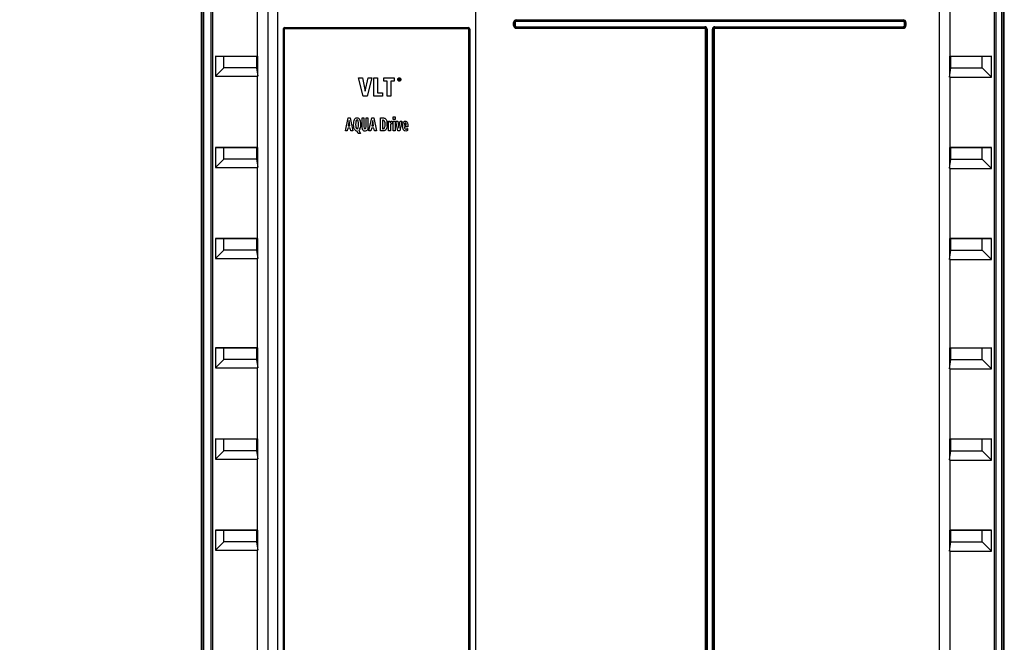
# Model space of a CAD drawing. Header units: inches. Extents: x 0 to 117, y 0 to 83.
# Tile 8 of 60: x 14 to 29, y 38 to 47. Entities that reach past the tile are written whole.
import ezdxf

# ---------------------------------------------------------------- set-up
doc = ezdxf.new("R2010")
doc.units = ezdxf.units.IN
doc.header["$LTSCALE"] = 6.431102
doc.header["$MEASUREMENT"] = 0
doc.layers.get('0').update_dxf_attribs({"linetype": 'CONTINUOUS'})
doc.styles.get("Standard").update_dxf_attribs({"font": 'txt', "width": 0.8})
doc.dimstyles.new('DIMSTYLE_1', dxfattribs={"dimtxt": 0.78125, "dimasz": 0.7, "dimexe": 0.18, "dimexo": 0.0625, "dimgap": 0.09, "dimtad": 1, "dimdec": 0, "dimzin": 4, "dimdsep": 46, "dimtxsty": 'STANDARD', "dimblk": '_FILLED', "dimblk1": '_FILLED', "dimblk2": '_FILLED', "dimcen": 0.09, "dimadec": 0, "dimazin": 0, "dimtfac": 1, "dimtdec": 0, "dimtofl": 0, "dimtmove": 0, "dimatfit": 3, "dimldrblk": '_FILLED', "dimfxl": 1, "dimtolj": 1, "dimtzin": 4, "dimarcsym": 0})

# ---------------------------------------------------------------- blocks, each defined once
blk = doc.blocks.new('_FILLED')
at = {"color": 0, "linetype": 'BYBLOCK'}
blk.add_solid([(0, 0), (-1, 0.143), (-1, -0.143)], dxfattribs=at)
blk = doc.blocks.new('*D13')
at = {"color": 7, "linetype": 'CONTINUOUS'}
for p, q in [((16.716, 55.747), (13.005, 55.747)), ((13.38, 55.747), (13.38, 42.108)), ((18.089, 55.747), (16.977, 55.747)), ((13.38, 28.468), (13.38, 42.108)), ((16.576, 28.468), (13.005, 28.468))]:
    blk.add_line(p, q, dxfattribs=at)
at = {"color": 7, "linetype": 'CONTINUOUS', "xscale": 0.7, "yscale": 0.7, "zscale": 0.7}
for p, rotation in [((13.38, 55.747), 90), ((13.38, 28.468), 270)]:
    blk.add_blockref('_FILLED', p, dxfattribs=dict(at, rotation=rotation))
at = {"color": 7, "linetype": 'CONTINUOUS', "insert": (12.403, 42.108), "char_height": 0.7812, "width": 1.875, "attachment_point": 2, "rotation": 90, "line_spacing_factor": 0.9}
blk.add_mtext('693', dxfattribs=at)

msp = doc.modelspace()

# ---------------------------------------------------------------- linework, layer by layer
at = {"color": 7, "linetype": 'CONTINUOUS'}
for p, q in [((16.8292, 54.9209), (16.8292, 28.7628)), ((17.8349, 54.8643), (17.8349, 28.6895)), ((27.9947, 28.6895), (27.9947, 54.8643)), ((28.9765, 28.7628), (28.9765, 54.9209)), ((17.9856, 28.847), (17.9856, 54.707)), ((20.9777, 54.707), (20.9777, 28.847)), ((16.8448, 30.0608), (16.8448, 53.7751)), ((16.8645, 53.7751), (16.8645, 30.0608)), ((16.9813, 30.0608), (16.9813, 53.7751)), ((17.0009, 53.7751), (17.0009, 30.0608)), ((28.8287, 30.066), (28.8287, 53.7751)), ((28.8482, 53.7751), (28.8482, 30.066)), ((28.9413, 30.066), (28.9413, 53.7751)), ((28.961, 53.7751), (28.961, 30.066)), ((17.6786, 46.7434), (17.6786, 47.8182)), ((28.1509, 47.8024), (28.1509, 46.7434)), ((21.553, 47.208), (21.553, 47.2513)), ((21.5776, 47.2513), (21.553, 47.2513)), ((21.5653, 47.2513), (21.5653, 47.208)), ((21.5776, 47.2513), (21.5776, 47.208)), ((21.5958, 47.2941), (21.5958, 47.2695)), ((21.5958, 47.2941), (27.4462, 47.2941)), ((27.4462, 47.2818), (21.5958, 47.2818)), ((27.4462, 47.2695), (21.5958, 47.2695)), ((27.4462, 47.2695), (27.4462, 47.2941)), ((27.4644, 47.208), (27.4644, 47.2513)), ((27.489, 47.2513), (27.4644, 47.2513)), ((27.4767, 47.208), (27.4767, 47.2513)), ((27.489, 47.2513), (27.489, 47.208)), ((18.0681, 47.1497), (18.0681, 29.1954)), ((18.0895, 47.1497), (18.0681, 47.1497)), ((18.0748, 29.1954), (18.0748, 47.1497)), ((18.0895, 29.1954), (18.0895, 47.1497)), ((18.0941, 47.1757), (20.8691, 47.1757)), ((18.0946, 47.1695), (20.8687, 47.1695)), ((20.8677, 47.1557), (18.0956, 47.1557)), ((20.8738, 47.1497), (20.8738, 29.1954)), ((20.8885, 47.1497), (20.8885, 29.1954)), ((20.8885, 47.1497), (20.8951, 47.1497)), ((20.8951, 29.1954), (20.8951, 47.1497)), ((21.553, 47.208), (21.5776, 47.208)), ((21.5958, 47.1897), (21.5958, 47.1651)), ((21.5958, 47.1897), (24.4442, 47.1897)), ((21.5958, 47.1774), (24.4442, 47.1774)), ((24.4442, 47.1651), (21.5958, 47.1651)), ((24.4442, 47.1651), (24.4442, 47.1897)), ((24.4565, 29.2965), (24.4565, 47.1528)), ((24.4811, 47.1528), (24.4565, 47.1528)), ((24.4688, 47.1528), (24.4688, 29.2965)), ((24.4811, 47.1528), (24.4811, 29.2965)), ((24.5609, 29.2965), (24.5609, 47.1528)), ((24.5855, 47.1528), (24.5609, 47.1528)), ((24.5732, 29.2965), (24.5732, 47.1528)), ((24.5855, 47.1528), (24.5855, 29.2965)), ((24.5978, 47.1897), (24.5978, 47.1651)), ((24.5978, 47.1897), (27.4462, 47.1897)), ((24.5978, 47.1774), (27.4462, 47.1774)), ((27.4462, 47.1651), (24.5978, 47.1651)), ((27.4462, 47.1651), (27.4462, 47.1897)), ((27.4644, 47.208), (27.489, 47.208)), ((17.0465, 46.7434), (17.0465, 46.4402)), ((17.0465, 46.7434), (17.6786, 46.7434)), ((17.1708, 46.7412), (17.0465, 46.7434)), ((17.1708, 46.5662), (17.1708, 46.7412)), ((17.6636, 46.7412), (17.1708, 46.7412)), ((17.6836, 46.7434), (17.6636, 46.7412)), ((17.6636, 46.7412), (17.6636, 46.5662)), ((17.6786, 46.7434), (17.6845, 46.7433)), ((17.6836, 46.4422), (17.6836, 46.7434)), ((28.1458, 46.7434), (28.1458, 46.4265)), ((28.1683, 46.7409), (28.1458, 46.7434)), ((28.1509, 46.7434), (28.7826, 46.7434)), ((28.6429, 46.7409), (28.1683, 46.7409)), ((28.1683, 46.5662), (28.1683, 46.7409)), ((28.7826, 46.7434), (28.6429, 46.7409)), ((28.6429, 46.5662), (28.6429, 46.7409)), ((28.7826, 46.4245), (28.7826, 46.7434)), ((17.1708, 46.5662), (17.0465, 46.4402)), ((17.6636, 46.5662), (17.1708, 46.5662)), ((17.6636, 46.5662), (17.6836, 46.4422)), ((28.1458, 46.4265), (28.1683, 46.5662)), ((28.1683, 46.5662), (28.6429, 46.5662)), ((28.6429, 46.5662), (28.7826, 46.4245)), ((17.0465, 46.4402), (17.6786, 46.4402)), ((17.6786, 45.3654), (17.6786, 46.4402)), ((19.2785, 46.141), (19.2088, 46.4166)), ((19.2088, 46.4166), (19.2678, 46.4166)), ((19.2678, 46.4166), (19.3091, 46.2155)), ((19.3091, 46.2155), (19.352, 46.4166)), ((19.4083, 46.4166), (19.3376, 46.141)), ((19.352, 46.4166), (19.4083, 46.4166)), ((19.44, 46.141), (19.44, 46.4166)), ((19.44, 46.4166), (19.4947, 46.4166)), ((19.4947, 46.4166), (19.4947, 46.1906)), ((19.5901, 46.3669), (19.5901, 46.4166)), ((19.5901, 46.4166), (19.7469, 46.4166)), ((19.6411, 46.3669), (19.5901, 46.3669)), ((19.6411, 46.141), (19.6411, 46.3669)), ((19.6958, 46.3669), (19.6958, 46.141)), ((19.7469, 46.3669), (19.6958, 46.3669)), ((19.7469, 46.4166), (19.7469, 46.3669)), ((19.8171, 46.3794), (19.8171, 46.4051)), ((19.8171, 46.4051), (19.8258, 46.4051)), ((19.8209, 46.3794), (19.8171, 46.3794)), ((19.8209, 46.4013), (19.8209, 46.3938)), ((19.826, 46.4013), (19.8209, 46.4013)), ((19.8209, 46.3938), (19.826, 46.3938)), ((19.8209, 46.39), (19.8209, 46.3794)), ((19.8252, 46.39), (19.8209, 46.39)), ((19.8294, 46.3794), (19.8252, 46.39)), ((19.8343, 46.3794), (19.8294, 46.3794)), ((19.8297, 46.3908), (19.8343, 46.3794)), ((28.1509, 46.4245), (28.7826, 46.4245)), ((28.1509, 46.4245), (28.1509, 45.3654)), ((19.4947, 46.1906), (19.5724, 46.1906)), ((19.5724, 46.1906), (19.5724, 46.141)), ((19.3376, 46.141), (19.2785, 46.141)), ((19.5724, 46.141), (19.44, 46.141)), ((19.6958, 46.141), (19.6411, 46.141)), ((19.0093, 45.6135), (19.0502, 45.8103)), ((19.0502, 45.8103), (19.0819, 45.8103)), ((19.0659, 45.7726), (19.0509, 45.6906)), ((19.0785, 45.6906), (19.0659, 45.7726)), ((19.0819, 45.8103), (19.1214, 45.6135)), ((19.2612, 45.6848), (19.2612, 45.8103)), ((19.2612, 45.8103), (19.2899, 45.8103)), ((19.2899, 45.8103), (19.2899, 45.6774)), ((19.3226, 45.6774), (19.3226, 45.8103)), ((19.3226, 45.8103), (19.3514, 45.8103)), ((19.3514, 45.8103), (19.3514, 45.6848)), ((19.3665, 45.6135), (19.4074, 45.8103)), ((19.4074, 45.8103), (19.4392, 45.8103)), ((19.4232, 45.7726), (19.4081, 45.6906)), ((19.4358, 45.6906), (19.4232, 45.7726)), ((19.4392, 45.8103), (19.4786, 45.6135)), ((19.5423, 45.6135), (19.5423, 45.8103)), ((19.5423, 45.8103), (19.586, 45.8103)), ((19.571, 45.7759), (19.571, 45.6478)), ((19.5785, 45.7759), (19.571, 45.7759)), ((19.6611, 45.7605), (19.6864, 45.7605)), ((19.6619, 45.6135), (19.6619, 45.7297)), ((19.6864, 45.7605), (19.6872, 45.7339)), ((19.6872, 45.7339), (19.6918, 45.7454)), ((19.7131, 45.7627), (19.7171, 45.7627)), ((19.7171, 45.7627), (19.7171, 45.7215)), ((19.7336, 45.7857), (19.7336, 45.8251)), ((19.7336, 45.8251), (19.7612, 45.8251)), ((19.7612, 45.7857), (19.7336, 45.7857)), ((19.7336, 45.6135), (19.7336, 45.7605)), ((19.7336, 45.7605), (19.7612, 45.7605)), ((19.7612, 45.8251), (19.7612, 45.7857)), ((19.7612, 45.7605), (19.7612, 45.6135)), ((19.8027, 45.6135), (19.7742, 45.7605)), ((19.7742, 45.7605), (19.8031, 45.7605)), ((19.8031, 45.7605), (19.8201, 45.6555)), ((19.8201, 45.6555), (19.837, 45.7605)), ((19.8642, 45.7605), (19.8355, 45.6135)), ((19.837, 45.7605), (19.8642, 45.7605)), ((19.0371, 45.6135), (19.0093, 45.6135)), ((19.0456, 45.6574), (19.0371, 45.6135)), ((19.0842, 45.6574), (19.0456, 45.6574)), ((19.0509, 45.6906), (19.0785, 45.6906)), ((19.0918, 45.6135), (19.0842, 45.6574)), ((19.1214, 45.6135), (19.0918, 45.6135)), ((19.1501, 45.6335), (19.1472, 45.6393)), ((19.2051, 45.5748), (19.1895, 45.6099)), ((19.2371, 45.5748), (19.2051, 45.5748)), ((19.2122, 45.6202), (19.2371, 45.5748)), ((19.3944, 45.6135), (19.3665, 45.6135)), ((19.4028, 45.6574), (19.3944, 45.6135)), ((19.4415, 45.6574), (19.4028, 45.6574)), ((19.4081, 45.6906), (19.4358, 45.6906)), ((19.449, 45.6135), (19.4415, 45.6574)), ((19.4786, 45.6135), (19.449, 45.6135)), ((19.5823, 45.6135), (19.5423, 45.6135)), ((19.571, 45.6478), (19.5802, 45.6478)), ((19.6895, 45.6135), (19.6619, 45.6135)), ((19.6895, 45.6792), (19.6895, 45.6135)), ((19.7612, 45.6135), (19.7336, 45.6135)), ((19.8355, 45.6135), (19.8027, 45.6135)), ((19.9021, 45.7086), (19.9017, 45.6993)), ((19.9017, 45.6993), (19.9305, 45.6993)), ((19.9558, 45.6752), (19.9017, 45.6752)), ((19.9503, 45.6531), (19.951, 45.6195)), ((19.9558, 45.6858), (19.9558, 45.6752)), ((17.0465, 45.3654), (17.0465, 45.0623)), ((17.0465, 45.3654), (17.6786, 45.3654)), ((17.1708, 45.3632), (17.0465, 45.3654)), ((17.1708, 45.1883), (17.1708, 45.3632)), ((17.6636, 45.3632), (17.1708, 45.3632)), ((17.6836, 45.3654), (17.6636, 45.3632)), ((17.6636, 45.3632), (17.6636, 45.1883)), ((17.6786, 45.3654), (17.6845, 45.3654)), ((17.6836, 45.0642), (17.6836, 45.3654)), ((28.1683, 45.3629), (28.1458, 45.3654)), ((28.1458, 45.3654), (28.1458, 45.0485)), ((28.1509, 45.3654), (28.7826, 45.3654)), ((28.6429, 45.3629), (28.1683, 45.3629)), ((28.1683, 45.1883), (28.1683, 45.3629)), ((28.7826, 45.3654), (28.6429, 45.3629)), ((28.6429, 45.1883), (28.6429, 45.3629)), ((28.7826, 45.0465), (28.7826, 45.3654)), ((17.1708, 45.1883), (17.0465, 45.0623)), ((17.6636, 45.1883), (17.1708, 45.1883)), ((17.6636, 45.1883), (17.6836, 45.0642)), ((28.1458, 45.0485), (28.1683, 45.1883)), ((28.1683, 45.1883), (28.6429, 45.1883)), ((28.6429, 45.1883), (28.7826, 45.0465)), ((17.0465, 45.0623), (17.6786, 45.0623)), ((17.6786, 43.9875), (17.6786, 45.0623)), ((28.1509, 45.0465), (28.7826, 45.0465)), ((28.1509, 45.0465), (28.1509, 43.9875)), ((17.0465, 43.9875), (17.0465, 43.6843)), ((17.0465, 43.9875), (17.6786, 43.9875)), ((17.1708, 43.9853), (17.0465, 43.9875)), ((17.1708, 43.8103), (17.1708, 43.9853)), ((17.6636, 43.9853), (17.1708, 43.9853)), ((17.6836, 43.9875), (17.6636, 43.9853)), ((17.6636, 43.9853), (17.6636, 43.8103)), ((17.6786, 43.9875), (17.6845, 43.9874)), ((17.6836, 43.6863), (17.6836, 43.9875)), ((28.1683, 43.985), (28.1458, 43.9874)), ((28.1458, 43.9874), (28.1458, 43.6706)), ((28.1509, 43.9875), (28.7826, 43.9875)), ((28.6429, 43.985), (28.1683, 43.985)), ((28.1683, 43.8103), (28.1683, 43.985)), ((28.7826, 43.9875), (28.6429, 43.985)), ((28.6429, 43.8103), (28.6429, 43.985)), ((28.7826, 43.6686), (28.7826, 43.9875)), ((17.1708, 43.8103), (17.0465, 43.6843)), ((17.6636, 43.8103), (17.1708, 43.8103)), ((17.6636, 43.8103), (17.6836, 43.6863)), ((28.1458, 43.6706), (28.1683, 43.8103)), ((28.1683, 43.8103), (28.6429, 43.8103)), ((28.6429, 43.8103), (28.7826, 43.6686)), ((17.0465, 43.6843), (17.6786, 43.6843)), ((17.6786, 42.3339), (17.6786, 43.6843)), ((28.1509, 43.6686), (28.7826, 43.6686)), ((28.1509, 43.6686), (28.1509, 42.3339)), ((17.0465, 42.3339), (17.0465, 42.0308)), ((17.1708, 42.3317), (17.0465, 42.3339)), ((17.0465, 42.3339), (17.6786, 42.3339)), ((17.1708, 42.1568), (17.1708, 42.3317)), ((17.6636, 42.3317), (17.1708, 42.3317)), ((17.6836, 42.3339), (17.6636, 42.3317)), ((17.6636, 42.3317), (17.6636, 42.1568)), ((17.6786, 42.3339), (17.6845, 42.3339)), ((17.6836, 42.0327), (17.6836, 42.3339)), ((28.1683, 42.3314), (28.1458, 42.3339)), ((28.1458, 42.3339), (28.1458, 42.0171)), ((28.1509, 42.3339), (28.7826, 42.3339)), ((28.6429, 42.3314), (28.1683, 42.3314)), ((28.1683, 42.1568), (28.1683, 42.3314)), ((28.7826, 42.3339), (28.6429, 42.3314)), ((28.6429, 42.1568), (28.6429, 42.3314)), ((28.7826, 42.015), (28.7826, 42.3339)), ((17.1708, 42.1568), (17.0465, 42.0308)), ((17.6636, 42.1568), (17.1708, 42.1568)), ((17.6636, 42.1568), (17.6836, 42.0327)), ((28.1458, 42.0171), (28.1683, 42.1568)), ((28.1683, 42.1568), (28.6429, 42.1568)), ((28.6429, 42.1568), (28.7826, 42.015)), ((17.0465, 42.0308), (17.6786, 42.0308)), ((17.6786, 40.956), (17.6786, 42.0308)), ((28.1509, 42.015), (28.7826, 42.015)), ((28.1509, 42.015), (28.1509, 40.956)), ((17.0465, 40.956), (17.0465, 40.6528)), ((17.0465, 40.956), (17.6786, 40.956)), ((17.1708, 40.9538), (17.0465, 40.956)), ((17.1708, 40.7788), (17.1708, 40.9538)), ((17.6636, 40.9538), (17.1708, 40.9538)), ((17.6836, 40.956), (17.6636, 40.9538)), ((17.6636, 40.9538), (17.6636, 40.7788)), ((17.6786, 40.956), (17.6845, 40.9559)), ((17.6836, 40.6548), (17.6836, 40.956)), ((28.1683, 40.9535), (28.1458, 40.956)), ((28.1458, 40.956), (28.1458, 40.6391)), ((28.1509, 40.956), (28.7826, 40.956)), ((28.6429, 40.9535), (28.1683, 40.9535)), ((28.1683, 40.7788), (28.1683, 40.9535)), ((28.7826, 40.956), (28.6429, 40.9535)), ((28.6429, 40.7788), (28.6429, 40.9535)), ((28.7826, 40.6371), (28.7826, 40.956)), ((17.1708, 40.7788), (17.0465, 40.6528)), ((17.6636, 40.7788), (17.1708, 40.7788)), ((17.6636, 40.7788), (17.6836, 40.6548)), ((28.1458, 40.6391), (28.1683, 40.7788)), ((28.1683, 40.7788), (28.6429, 40.7788)), ((28.6429, 40.7788), (28.7826, 40.6371)), ((17.0465, 40.6528), (17.6786, 40.6528)), ((17.6786, 39.578), (17.6786, 40.6528)), ((28.1509, 40.6371), (28.7826, 40.6371)), ((28.1509, 40.6371), (28.1509, 39.578)), ((17.0465, 39.578), (17.0465, 39.2749)), ((17.0465, 39.578), (17.6786, 39.578)), ((17.1708, 39.5758), (17.0465, 39.578)), ((17.1708, 39.4009), (17.1708, 39.5758)), ((17.6636, 39.5758), (17.1708, 39.5758)), ((17.6836, 39.578), (17.6636, 39.5758)), ((17.6636, 39.5758), (17.6636, 39.4009)), ((17.6786, 39.578), (17.6845, 39.578)), ((17.6836, 39.2768), (17.6836, 39.578)), ((28.1683, 39.5755), (28.1458, 39.578)), ((28.1458, 39.578), (28.1458, 39.2611)), ((28.1509, 39.578), (28.7826, 39.578)), ((28.6429, 39.5755), (28.1683, 39.5755)), ((28.1683, 39.4009), (28.1683, 39.5755)), ((28.7826, 39.578), (28.6429, 39.5755)), ((28.6429, 39.4009), (28.6429, 39.5755)), ((28.7826, 39.2591), (28.7826, 39.578)), ((17.1708, 39.4009), (17.0465, 39.2749)), ((17.6636, 39.4009), (17.1708, 39.4009)), ((17.6636, 39.4009), (17.6836, 39.2768)), ((28.1458, 39.2611), (28.1683, 39.4009)), ((28.1683, 39.4009), (28.6429, 39.4009)), ((28.6429, 39.4009), (28.7826, 39.2591)), ((17.0465, 39.2749), (17.6786, 39.2749)), ((17.6786, 28.847), (17.6786, 39.2749)), ((28.1509, 39.2591), (28.7826, 39.2591)), ((28.1509, 39.2591), (28.1509, 28.847))]:
    msp.add_line(p, q, dxfattribs=at)
for points in [[(18.0895, 47.1497), (18.0896, 47.1508), (18.0899, 47.1518), (18.0903, 47.1527), (18.0909, 47.1536), (18.0917, 47.1543), (18.0925, 47.1549), (18.0935, 47.1553), (18.0945, 47.1556), (18.0956, 47.1557)], [(18.0946, 47.1695), (18.0945, 47.1699), (18.0944, 47.1704), (18.0943, 47.171), (18.0943, 47.1717), (18.0942, 47.1724), (18.0942, 47.1732), (18.0942, 47.174), (18.0941, 47.1748), (18.0941, 47.1757)], [(20.8677, 47.1557), (20.8688, 47.1555), (20.8699, 47.1553), (20.8708, 47.1548), (20.8717, 47.1542), (20.8725, 47.1534), (20.873, 47.1526), (20.8735, 47.1517), (20.8737, 47.1507), (20.8738, 47.1497)], [(20.8687, 47.1695), (20.8688, 47.1699), (20.8689, 47.1704), (20.8689, 47.171), (20.869, 47.1717), (20.869, 47.1724), (20.8691, 47.1732), (20.8691, 47.174), (20.8691, 47.1748), (20.8691, 47.1757)]]:
    msp.add_lwpolyline(points, dxfattribs=at)
for centre, radius, start, end in [((21.5958, 47.2513), 0.0428, 89.99975, 180.00025), ((21.5958, 47.2513), 0.0305, 90, 180), ((21.5958, 47.2513), 0.0182, 89.99168, 180.00909), ((27.4462, 47.2513), 0.0428, 359.99975, 90.00025), ((27.4462, 47.2513), 0.0305, 0, 90), ((27.4462, 47.2513), 0.0182, 359.9912, 90.00881), ((21.5958, 47.208), 0.0428, 179.99975, 270.00025), ((21.5958, 47.208), 0.0305, 180, 270), ((21.5958, 47.208), 0.0182, 179.99168, 270.00909), ((24.4442, 47.1528), 0.0369, 359.99872, 90.00128), ((24.4442, 47.1528), 0.0246, 0, 90), ((24.4442, 47.1528), 0.0123, 359.99617, 90.00418), ((24.5978, 47.1528), 0.0369, 89.99872, 180.00128), ((24.5978, 47.1528), 0.0246, 90, 180), ((24.5978, 47.1528), 0.0123, 89.99617, 180.00418), ((27.4462, 47.208), 0.0428, 269.99975, 0.00025), ((27.4462, 47.208), 0.0305, 270, 360), ((27.4462, 47.208), 0.0182, 269.99168, 0.00909), ((19.1243, 45.7388), 0.1115, 20.67399, 24.32776), ((19.352, 45.7114), 0.2887, 1.07896, 3.61814), ((18.8423, 45.7301), 0.8195, 359.97193, 0.74333), ((19.2516, 45.6862), 0.1145, 200.6092, 204.17592), ((19.1243, 45.6861), 0.1116, 339.40716, 342.08273), ((19.1099, 45.6907), 0.1268, 342.08094, 344.52862), ((19.0858, 45.6974), 0.1517, 344.51517, 346.61764), ((19.4172, 45.7084), 0.2235, 355.78718, 357.30297), ((19.3796, 45.71), 0.2611, 357.33681, 0.04509), ((19.2999, 45.7102), 0.3408, 359.99006, 1.11545), ((19.8582, 45.6792), 0.1687, 174.53199, 180.01071)]:
    msp.add_arc(centre, radius, start, end, dxfattribs=at)
for centre, major_axis, ratio, start_param, end_param in [((27.9947, 46.7406), (0.1575, 0.0027), 0.0022044, 0.1256252, 0.2854563), ((17.8349, 46.5977), (0.1572, 0.1572), 0.0629147, -3.0787608, -2.9216697), ((27.9947, 46.582), (-0.1572, 0.1572), 0.0629147, -3.3642556, -3.2044245), ((27.9947, 45.3627), (0.1575, 0.0027), 0.0022044, 0.1256252, 0.2854563), ((17.8349, 45.2198), (0.1572, 0.1572), 0.0629147, -3.0787608, -2.9216697), ((27.9947, 45.204), (-0.1572, 0.1572), 0.0629147, -3.3642556, -3.2044245), ((27.9947, 43.9847), (0.1575, 0.0027), 0.0022044, 0.1256252, 0.2854563), ((17.8349, 43.8418), (0.1572, 0.1572), 0.0629147, -3.0787608, -2.9216697), ((27.9947, 43.8261), (-0.1572, 0.1572), 0.0629147, -3.3642556, -3.2044245), ((27.9947, 42.3312), (0.1575, 0.0027), 0.0022044, 0.1256252, 0.2854563), ((17.8349, 42.1883), (0.1572, 0.1572), 0.0629147, -3.0787608, -2.9216697), ((27.9947, 42.1725), (-0.1572, 0.1572), 0.0629147, -3.3642556, -3.2044245), ((27.9947, 40.9532), (0.1575, 0.0027), 0.0022044, 0.1256252, 0.2854563), ((17.8349, 40.8103), (0.1572, 0.1572), 0.0629147, -3.0787608, -2.9216697), ((27.9947, 40.7946), (-0.1572, 0.1572), 0.0629147, -3.3642556, -3.2044245), ((27.9947, 39.5753), (0.1575, 0.0027), 0.0022044, 0.1256252, 0.2854563), ((17.8349, 39.4324), (0.1572, 0.1572), 0.0629147, -3.0787608, -2.9216697), ((27.9947, 39.4166), (-0.1572, 0.1572), 0.0629147, -3.3642556, -3.2044245)]:
    msp.add_ellipse(centre, major_axis=major_axis, ratio=ratio, start_param=start_param, end_param=end_param, dxfattribs=at)
for points, knots in [([(18.0941, 47.1757), (18.0875, 47.1756), (18.0736, 47.1702), (18.0683, 47.1563), (18.0681, 47.1497)], [0, 0, 0, 0, 0.4987774, 1, 1, 1, 1]), ([(20.8951, 47.1497), (20.895, 47.1563), (20.8896, 47.1702), (20.8758, 47.1756), (20.8691, 47.1757)], [0, 0, 0, 0, 0.5012712, 1, 1, 1, 1]), ([(20.8738, 47.1497), (20.8774, 47.1497), (20.878, 47.1487), (20.8859, 47.1499), (20.8856, 47.1497)], [0, 0, 0, 0, 0.9015741, 1, 1, 1, 1])]:
    msp.add_open_spline(points, degree=3, knots=knots, dxfattribs=at)
for points in [[(18.0748, 47.1497), (18.0748, 47.159), (18.0853, 47.1695), (18.0946, 47.1695)], [(18.0956, 47.1557), (18.0956, 47.1593), (18.0972, 47.1692), (18.0946, 47.1666)], [(20.8677, 47.1557), (20.8677, 47.1593), (20.8661, 47.1692), (20.8686, 47.1665)], [(20.8687, 47.1695), (20.878, 47.1695), (20.8885, 47.159), (20.8885, 47.1497)], [(19.8007, 46.3915), (19.8007, 46.3984), (19.8031, 46.4043), (19.8079, 46.409)], [(19.808, 46.374), (19.8031, 46.3787), (19.8007, 46.3846), (19.8007, 46.3915)], [(19.8106, 46.4065), (19.8064, 46.4024), (19.8044, 46.3974), (19.8044, 46.3915)], [(19.8044, 46.3915), (19.8044, 46.3855), (19.8064, 46.3806), (19.8105, 46.3766)], [(19.8079, 46.409), (19.8095, 46.4106), (19.8111, 46.4118), (19.8129, 46.4129)], [(19.8254, 46.3669), (19.8186, 46.3669), (19.8128, 46.3693), (19.808, 46.374)], [(19.8105, 46.3766), (19.8123, 46.3748), (19.8143, 46.3734), (19.8165, 46.3724)], [(19.8253, 46.4125), (19.8196, 46.4125), (19.8147, 46.4105), (19.8106, 46.4065)], [(19.8129, 46.4129), (19.8166, 46.4151), (19.8207, 46.4162), (19.8254, 46.4162)], [(19.8165, 46.3724), (19.8192, 46.3712), (19.8221, 46.3705), (19.8253, 46.3705)], [(19.8401, 46.4064), (19.836, 46.4105), (19.831, 46.4125), (19.8253, 46.4125)], [(19.8253, 46.3705), (19.8311, 46.3705), (19.8361, 46.3726), (19.8401, 46.3767)], [(19.8254, 46.4162), (19.8322, 46.4162), (19.838, 46.4137), (19.8428, 46.4089)], [(19.8338, 46.3683), (19.8312, 46.3674), (19.8284, 46.3669), (19.8254, 46.3669)], [(19.8258, 46.4051), (19.8313, 46.4051), (19.834, 46.4027), (19.834, 46.3977)], [(19.8302, 46.3975), (19.8302, 46.4), (19.8288, 46.4013), (19.826, 46.4013)], [(19.826, 46.3938), (19.8288, 46.3938), (19.8302, 46.395), (19.8302, 46.3975)], [(19.834, 46.3977), (19.834, 46.3945), (19.8326, 46.3922), (19.8297, 46.3908)], [(19.8428, 46.3742), (19.8401, 46.3715), (19.8371, 46.3695), (19.8338, 46.3683)], [(19.8463, 46.3915), (19.8463, 46.3973), (19.8442, 46.4022), (19.8401, 46.4064)], [(19.8401, 46.3767), (19.8442, 46.3808), (19.8463, 46.3858), (19.8463, 46.3915)], [(19.8428, 46.4089), (19.8475, 46.404), (19.8499, 46.3983), (19.8499, 46.3916)], [(19.8499, 46.3916), (19.8499, 46.3848), (19.8475, 46.379), (19.8428, 46.3742)], [(19.1343, 45.712), (19.1343, 45.7416), (19.1386, 45.7658), (19.1472, 45.7848)], [(19.1472, 45.7848), (19.1557, 45.8037), (19.1688, 45.8133), (19.1864, 45.8133)], [(19.1689, 45.7605), (19.1655, 45.7475), (19.1637, 45.7312), (19.1637, 45.712)], [(19.1864, 45.7802), (19.1781, 45.7802), (19.1724, 45.7735), (19.1689, 45.7605)], [(19.1864, 45.8133), (19.2041, 45.8133), (19.2172, 45.8037), (19.2258, 45.7848)], [(19.2042, 45.7604), (19.2007, 45.7735), (19.1948, 45.7802), (19.1864, 45.7802)], [(19.2092, 45.712), (19.2092, 45.7312), (19.2076, 45.7475), (19.2042, 45.7604)], [(19.2285, 45.7782), (19.2303, 45.7736), (19.2318, 45.7688), (19.233, 45.7638)], [(19.233, 45.7638), (19.235, 45.7561), (19.2364, 45.7478), (19.2373, 45.7389)], [(19.2373, 45.7389), (19.2382, 45.7305), (19.2387, 45.7215), (19.2387, 45.712)], [(19.6108, 45.71), (19.6109, 45.753), (19.6002, 45.7759), (19.5785, 45.7759)], [(19.586, 45.8103), (19.6005, 45.8105), (19.6131, 45.8032), (19.6239, 45.7883)], [(19.6239, 45.7883), (19.633, 45.7759), (19.6384, 45.7564), (19.6401, 45.7296)], [(19.6618, 45.7408), (19.6617, 45.7489), (19.6614, 45.7555), (19.6611, 45.7605)], [(19.6918, 45.7454), (19.6931, 45.7487), (19.6947, 45.7518), (19.6965, 45.7545)], [(19.6965, 45.7545), (19.6983, 45.7571), (19.7006, 45.7592), (19.7033, 45.7606)], [(19.7033, 45.7606), (19.7059, 45.762), (19.7091, 45.7627), (19.7131, 45.7627)], [(19.8753, 45.6874), (19.8753, 45.7078), (19.8788, 45.7255), (19.8858, 45.7401)], [(19.8858, 45.7401), (19.8888, 45.7463), (19.8923, 45.7511), (19.8963, 45.7548)], [(19.8963, 45.7548), (19.9019, 45.7598), (19.9084, 45.7624), (19.916, 45.7626)], [(19.908, 45.7312), (19.9061, 45.7282), (19.9047, 45.7246), (19.9038, 45.7205)], [(19.916, 45.7354), (19.9126, 45.7354), (19.9098, 45.734), (19.908, 45.7312)], [(19.916, 45.7626), (19.9183, 45.7627), (19.9217, 45.7622), (19.9261, 45.7614)], [(19.9276, 45.7244), (19.9256, 45.7317), (19.9218, 45.7354), (19.916, 45.7354)], [(19.9261, 45.7614), (19.9303, 45.7606), (19.9347, 45.7577), (19.9393, 45.7531)], [(19.9305, 45.6993), (19.9305, 45.7089), (19.9295, 45.7173), (19.9276, 45.7244)], [(19.9393, 45.7531), (19.9438, 45.7486), (19.9478, 45.741), (19.9509, 45.7304)], [(19.9509, 45.7304), (19.9542, 45.7197), (19.9558, 45.7048), (19.9558, 45.6858)], [(19.1357, 45.6851), (19.1348, 45.6935), (19.1343, 45.7025), (19.1343, 45.712)], [(19.1445, 45.6459), (19.1401, 45.6573), (19.1372, 45.6704), (19.1357, 45.6851)], [(19.1895, 45.61), (19.1723, 45.6096), (19.1592, 45.6173), (19.1501, 45.6335)], [(19.1637, 45.712), (19.1637, 45.6925), (19.1655, 45.6764), (19.1689, 45.6635)], [(19.1689, 45.6635), (19.1724, 45.6502), (19.1781, 45.6435), (19.1864, 45.6435)], [(19.1864, 45.6435), (19.1948, 45.6435), (19.2007, 45.6502), (19.2042, 45.6636)], [(19.2042, 45.6636), (19.2076, 45.6764), (19.2092, 45.6925), (19.2092, 45.712)], [(19.2288, 45.6468), (19.2245, 45.6355), (19.219, 45.6267), (19.2122, 45.6202)], [(19.2387, 45.712), (19.2387, 45.6936), (19.237, 45.677), (19.2335, 45.6623)], [(19.2702, 45.6337), (19.2643, 45.6459), (19.2612, 45.663), (19.2612, 45.6848)], [(19.3063, 45.6106), (19.2898, 45.6106), (19.2777, 45.6183), (19.2702, 45.6337)], [(19.2899, 45.6774), (19.2898, 45.6566), (19.2952, 45.646), (19.3063, 45.646)], [(19.3063, 45.646), (19.3175, 45.646), (19.3226, 45.6566), (19.3226, 45.6774)], [(19.3342, 45.6218), (19.3271, 45.6143), (19.3178, 45.6106), (19.3063, 45.6106)], [(19.3514, 45.6848), (19.351, 45.6546), (19.3453, 45.6336), (19.3342, 45.6218)], [(19.5802, 45.6478), (19.5909, 45.648), (19.5987, 45.654), (19.6035, 45.6658)], [(19.6234, 45.6365), (19.6121, 45.6212), (19.5984, 45.6135), (19.5823, 45.6135)], [(19.6035, 45.6658), (19.6083, 45.6774), (19.6108, 45.692), (19.6108, 45.71)], [(19.6278, 45.6435), (19.6264, 45.641), (19.625, 45.6386), (19.6234, 45.6365)], [(19.6316, 45.6514), (19.6304, 45.6486), (19.6292, 45.6459), (19.6278, 45.6435)], [(19.6401, 45.6919), (19.6389, 45.6759), (19.636, 45.6624), (19.6316, 45.6514)], [(19.6928, 45.7093), (19.6915, 45.7049), (19.6907, 45.7003), (19.6903, 45.6953)], [(19.6982, 45.7196), (19.6957, 45.7171), (19.6939, 45.7136), (19.6928, 45.7093)], [(19.7077, 45.7233), (19.7036, 45.7233), (19.7005, 45.722), (19.6982, 45.7196)], [(19.7171, 45.7215), (19.7144, 45.7226), (19.7113, 45.7233), (19.7077, 45.7233)], [(19.8866, 45.6326), (19.8791, 45.6465), (19.8753, 45.6649), (19.8753, 45.6874)], [(19.9219, 45.6115), (19.9059, 45.6115), (19.8941, 45.6186), (19.8866, 45.6326)], [(19.9017, 45.6752), (19.9017, 45.6661), (19.9037, 45.6584), (19.9073, 45.6519)], [(19.9038, 45.7205), (19.9029, 45.7164), (19.9023, 45.7124), (19.9021, 45.7086)], [(19.9073, 45.6519), (19.9111, 45.6452), (19.9167, 45.6417), (19.9245, 45.6415)], [(19.951, 45.6195), (19.9415, 45.6142), (19.9318, 45.6115), (19.9219, 45.6115)], [(19.9245, 45.6415), (19.927, 45.6414), (19.9294, 45.6418), (19.9317, 45.6425)], [(19.9317, 45.6425), (19.9341, 45.6431), (19.9364, 45.6439), (19.9386, 45.6452)], [(19.9386, 45.6452), (19.943, 45.6476), (19.947, 45.6502), (19.9503, 45.6531)]]:
    msp.add_open_spline(points, degree=3, dxfattribs=at)

# ---------------------------------------------------------------- dimensions: what is measured, and where the dimension line sits
dim = msp.add_linear_dim(base=(13.3797, 28.4678), p1=(18.0887, 55.7473), p2=(16.576, 28.4678), angle=270, dimstyle='DIMSTYLE_1', dxfattribs=at)
dim.commit()
dim.dimension.update_dxf_attribs({"geometry": '*D13', "text_midpoint": (13.2138, 41.2694), "dimtype": 160})

doc.saveas('drawing.dxf')
